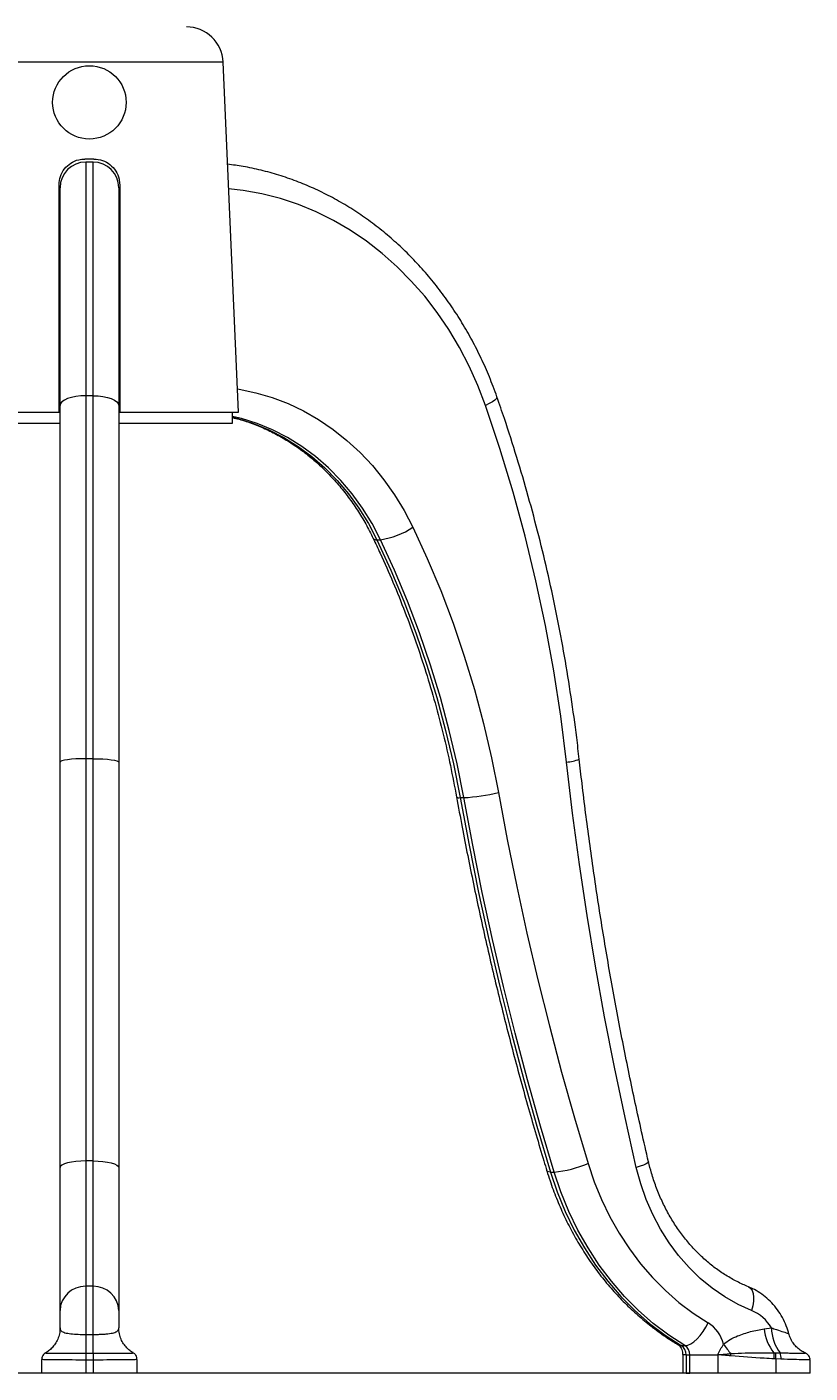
# Model space of a CAD drawing. Header units: millimetres. Extents: x 487 to 5104, y 208 to 5206.
# Tile 8 of 24: x 1480 to 1907, y 1991 to 2725. Entities that reach past the tile are written whole.
import ezdxf

# ---------------------------------------------------------------- set-up
doc = ezdxf.new("R2010")
doc.units = ezdxf.units.MM
doc.styles.add('SLDTEXTSTYLE0', font='TXT', dxfattribs={"width": 0.75})
doc.dimstyles.new('SLDDIMSTYLE0', dxfattribs={"dimtxt": 3.5, "dimasz": 3.302, "dimexe": 0, "dimexo": 0.0625, "dimgap": 0.875, "dimtad": 1, "dimlfac": 0.5, "dimrnd": 1e-09, "dimzin": 12, "dimdsep": 46, "dimtxsty": 'SLDTEXTSTYLE0', "dimsah": 1, "dimcen": 0.09, "dimadec": 0, "dimazin": 3, "dimtfac": 1, "dimtofl": 0, "dimtmove": 0, "dimatfit": 3, "dimfxl": 0, "dimfrac": 2, "dimtolj": 1, "dimtzin": 12, "dimarcsym": 0})

# ---------------------------------------------------------------- blocks, each defined once
blk = doc.blocks.new('_D')
at = {"color": 7, "linetype": 'Continuous', "lineweight": 0}
for p, q in [((973.16, 3334.49), (490.89, 3334.49)), ((491.89, 3334.49), (491.89, 1991.29)), ((1855.41, 1991.29), (490.89, 1991.29))]:
    blk.add_line(p, q, dxfattribs=at)
for points in [[(491.89, 3334.49), (491.38, 3331.19), (492.39, 3331.19)], [(491.89, 1991.29), (492.39, 1994.59), (491.38, 1994.59)]]:
    blk.add_solid(points, dxfattribs=at)
at = {"color": 7, "linetype": 'Continuous', "lineweight": 0, "insert": (487.37, 2558.06), "char_height": 3.5, "attachment_point": 1, "rotation": 90, "style": 'SLDTEXTSTYLE0'}
blk.add_mtext('671,60', dxfattribs=at)

msp = doc.modelspace()

# ---------------------------------------------------------------- linework, layer by layer
at = {"color": 8, "linetype": 'Continuous', "lineweight": 15}
for p, q in [((1586.995, 2705.877), (1441.324, 2705.877)), ((1839.169, 2001.286), (1837.293, 2001.286))]:
    msp.add_line(p, q, dxfattribs=at)
at = {"color": 7, "linetype": 'Continuous', "lineweight": 15}
for p, q in [((1595.328, 2515.005), (1586.995, 2705.877)), ((1516.66, 2653.005), (1511.66, 2653.005)), ((1512.16, 2651.345), (1512.16, 2523.966)), ((1516.16, 2651.345), (1512.16, 2651.345)), ((1516.16, 2523.966), (1516.16, 2651.345)), ((1497.606, 2637.005), (1498.16, 2637.005)), ((1497.66, 2515.005), (1497.66, 2639.005)), ((1498.16, 2518.715), (1498.16, 2637.345)), ((1530.16, 2637.345), (1530.16, 2518.715)), ((1530.16, 2637.005), (1530.754, 2637.005)), ((1530.66, 2639.005), (1530.66, 2515.005)), ((1498.16, 2324.343), (1498.16, 2518.715)), ((1512.16, 2523.966), (1512.16, 2326.132)), ((1516.16, 2523.966), (1512.16, 2523.966)), ((1516.16, 2326.132), (1516.16, 2523.966)), ((1530.16, 2518.715), (1530.16, 2324.343)), ((1432.991, 2515.005), (1497.66, 2515.005)), ((1497.66, 2515.005), (1498.16, 2515.005)), ((1530.16, 2515.005), (1530.662, 2515.005)), ((1530.66, 2515.005), (1595.328, 2515.005)), ((1592.16, 2509.005), (1592.16, 2515.005)), ((1436.16, 2509.005), (1498.16, 2509.005)), ((1530.16, 2509.005), (1592.16, 2509.005)), ((1670.752, 2445.522), (1672.752, 2445.522)), ((1512.16, 2326.132), (1512.16, 2106.929)), ((1516.16, 2326.132), (1512.16, 2326.132)), ((1516.16, 2106.929), (1516.16, 2326.132)), ((1498.16, 2103.28), (1498.16, 2324.343)), ((1530.16, 2324.343), (1530.16, 2103.28)), ((1716.049, 2304.918), (1718.049, 2304.918)), ((1512.16, 2106.929), (1512.16, 2038.566)), ((1516.16, 2106.929), (1512.16, 2106.929)), ((1516.16, 2038.566), (1516.16, 2106.929)), ((1498.16, 2025.346), (1498.16, 2103.28)), ((1530.16, 2103.28), (1530.16, 2025.346)), ((1765.297, 2100.871), (1767.297, 2100.871)), ((1512.16, 2038.566), (1512.16, 2012.35)), ((1516.16, 2038.566), (1512.16, 2038.566)), ((1516.16, 2012.35), (1516.16, 2038.566)), ((1498.16, 2015.968), (1498.16, 2025.346)), ((1530.16, 2025.346), (1530.16, 2015.968)), ((1498.16, 2015.475), (1498.16, 2015.968)), ((1512.16, 2012.35), (1512.16, 2002.093)), ((1512.16, 2012.35), (1516.16, 2012.35)), ((1516.16, 2002.093), (1516.16, 2012.35)), ((1881.663, 2015.475), (1885.644, 2015.968)), ((1836.551, 2006.252), (1838.551, 2006.252)), ((1488.16, 1998.759), (1488.16, 1991.286)), ((1512.16, 2002.093), (1512.16, 1998.408)), ((1512.16, 2002.093), (1516.16, 2002.093)), ((1512.16, 1998.408), (1512.16, 1991.286)), ((1516.16, 1998.408), (1512.16, 1998.408)), ((1516.16, 2002.093), (1516.16, 1998.408)), ((1516.16, 1998.408), (1516.16, 1991.286)), ((1540.16, 1991.286), (1540.16, 1998.759)), ((1837.293, 2001.286), (1837.293, 1991.286)), ((1839.169, 2001.286), (1841.169, 2001.286)), ((1839.169, 2001.286), (1839.169, 1991.286)), ((1841.169, 2001.286), (1856.408, 2001.286)), ((1841.169, 1991.286), (1841.169, 2001.286)), ((1856.408, 2001.286), (1856.408, 1991.286)), ((1886.951, 2002.345), (1887.851, 2002.335)), ((1888.017, 1999.007), (1887.163, 1999.062)), ((1887.851, 2002.335), (1890.306, 2002.289)), ((1888.017, 1999.007), (1888.017, 1991.286)), ((1890.831, 1998.87), (1888.017, 1999.007)), ((1906.676, 1991.286), (1906.676, 1998.438)), ((1512.16, 1991.286), (1488.16, 1991.286)), ((1516.16, 1991.286), (1512.16, 1991.286)), ((1540.16, 1991.286), (1516.16, 1991.286)), ((1839.169, 1991.286), (1837.293, 1991.286)), ((1839.169, 1991.286), (1841.169, 1991.286)), ((1856.408, 1991.286), (1841.169, 1991.286)), ((1888.017, 1991.286), (1856.408, 1991.286)), ((1906.676, 1991.286), (1888.017, 1991.286))]:
    msp.add_line(p, q, dxfattribs=at)
at = {"color": 8, "linetype": 'Continuous', "lineweight": 15, "flags": 128}
for points in [[(1729.932, 2518.715), (1725.787, 2529.556), (1721.064, 2540.078), (1715.782, 2550.239), (1709.962, 2560), (1703.625, 2569.322), (1696.797, 2578.17), (1689.504, 2586.508), (1681.774, 2594.305), (1673.639, 2601.529), (1665.128, 2608.154), (1656.277, 2614.152), (1647.118, 2619.501), (1637.689, 2624.179), (1628.025, 2628.169), (1618.164, 2631.456), (1608.145, 2634.025), (1598.006, 2635.867), (1590.011, 2636.797)], [(1594.775, 2527.668), (1595.776, 2527.508), (1604.784, 2525.643), (1613.655, 2523.046), (1622.345, 2519.73), (1630.809, 2515.711), (1639.005, 2511.009), (1646.891, 2505.648), (1654.429, 2499.655), (1661.58, 2493.061), (1668.309, 2485.897), (1674.58, 2478.201), (1680.364, 2470.011), (1685.63, 2461.369), (1690.353, 2452.317)], [(1736.144, 2523.346), (1736.166, 2523.081), (1735.829, 2522.428), (1734.996, 2521.633), (1733.7, 2520.725), (1731.99, 2519.739), (1729.932, 2518.715)], [(1672.752, 2445.522), (1668.148, 2454.296), (1662.981, 2462.641), (1657.28, 2470.508), (1651.078, 2477.853), (1644.411, 2484.633), (1637.318, 2490.808), (1629.839, 2496.344), (1622.017, 2501.209), (1613.898, 2505.373), (1605.529, 2508.814), (1596.957, 2511.51), (1592.16, 2512.674)], [(1592.16, 2512.219), (1594.958, 2511.51), (1603.529, 2508.814), (1611.898, 2505.373), (1620.017, 2501.209), (1627.839, 2496.344), (1635.318, 2490.808), (1642.411, 2484.633), (1649.078, 2477.853), (1655.28, 2470.508), (1660.981, 2462.641), (1666.148, 2454.296), (1670.752, 2445.522)], [(1818.683, 2106.468), (1818.672, 2106.314), (1818.278, 2105.86), (1817.374, 2105.307), (1815.997, 2104.676), (1814.2, 2103.992), (1812.051, 2103.28)], [(1765.297, 2100.871), (1764.151, 2100.96), (1763.489, 2101.225), (1763.342, 2101.436)], [(1873.107, 2038.331), (1873.152, 2038.312), (1874.238, 2037.56), (1875.079, 2036.338), (1875.644, 2034.694), (1875.91, 2032.691), (1875.867, 2030.405), (1875.516, 2027.925), (1874.873, 2025.346)], [(1836.551, 2006.252), (1835.293, 2006.491), (1834.941, 2006.669)]]:
    msp.add_lwpolyline(points, dxfattribs=at)
at = {"color": 7, "linetype": 'Continuous', "lineweight": 15, "flags": 128}
for points in [[(1512.16, 2523.966), (1509.428, 2523.866), (1506.802, 2523.567), (1504.382, 2523.081), (1502.26, 2522.428), (1500.519, 2521.633), (1499.225, 2520.725), (1498.429, 2519.739), (1498.16, 2518.715)], [(1516.16, 2523.966), (1518.891, 2523.866), (1521.517, 2523.567), (1523.938, 2523.081), (1526.059, 2522.428), (1527.8, 2521.633), (1529.094, 2520.725), (1529.891, 2519.739), (1530.16, 2518.715)], [(1774.052, 2324.343), (1770.918, 2349.266), (1767.094, 2374.061), (1762.585, 2398.702), (1757.393, 2423.163), (1751.526, 2447.42), (1744.989, 2471.447), (1737.788, 2495.22), (1729.932, 2518.715)], [(1690.353, 2452.317), (1698.208, 2435.225), (1705.5, 2417.804), (1712.22, 2400.079), (1718.357, 2382.074), (1723.903, 2363.815), (1728.849, 2345.328), (1733.19, 2326.64), (1736.918, 2307.775)], [(1670.752, 2445.522), (1678.393, 2428.896), (1685.487, 2411.95), (1692.023, 2394.707), (1697.993, 2377.193), (1703.388, 2359.431), (1708.2, 2341.448), (1712.422, 2323.268), (1716.049, 2304.918)], [(1718.049, 2304.918), (1714.422, 2323.268), (1710.2, 2341.448), (1705.388, 2359.431), (1699.993, 2377.193), (1694.023, 2394.707), (1687.487, 2411.95), (1680.393, 2428.896), (1672.752, 2445.522)], [(1512.16, 2326.132), (1509.428, 2326.098), (1506.802, 2325.996), (1504.382, 2325.83), (1502.26, 2325.608), (1500.519, 2325.337), (1499.225, 2325.027), (1498.429, 2324.692), (1498.16, 2324.343)], [(1516.16, 2326.132), (1518.891, 2326.098), (1521.517, 2325.996), (1523.938, 2325.83), (1526.059, 2325.608), (1527.8, 2325.337), (1529.094, 2325.027), (1529.891, 2324.692), (1530.16, 2324.343)], [(1812.051, 2103.28), (1805.886, 2130.56), (1800.123, 2157.956), (1794.763, 2185.461), (1789.807, 2213.067), (1785.256, 2240.767), (1781.113, 2268.551), (1777.378, 2296.412), (1774.052, 2324.343)], [(1716.049, 2304.918), (1720.919, 2279.024), (1726.159, 2253.228), (1731.768, 2227.535), (1737.746, 2201.952), (1744.089, 2176.488), (1750.796, 2151.148), (1757.866, 2125.94), (1765.297, 2100.871)], [(1767.297, 2100.871), (1759.866, 2125.94), (1752.796, 2151.148), (1746.089, 2176.488), (1739.746, 2201.952), (1733.768, 2227.535), (1728.159, 2253.228), (1722.919, 2279.024), (1718.049, 2304.918)], [(1736.918, 2307.775), (1741.745, 2282.108), (1746.94, 2256.537), (1752.5, 2231.069), (1758.425, 2205.711), (1764.712, 2180.469), (1771.361, 2155.351), (1778.369, 2130.364), (1785.735, 2105.514)], [(1512.16, 2106.929), (1509.428, 2106.859), (1506.802, 2106.651), (1504.382, 2106.314), (1502.26, 2105.86), (1500.519, 2105.307), (1499.225, 2104.676), (1498.429, 2103.992), (1498.16, 2103.28)], [(1516.16, 2106.929), (1518.891, 2106.859), (1521.517, 2106.651), (1523.938, 2106.314), (1526.059, 2105.86), (1527.8, 2105.307), (1529.094, 2104.676), (1529.891, 2103.992), (1530.16, 2103.28)], [(1765.297, 2100.871), (1768.975, 2089.999), (1773.29, 2079.444), (1778.222, 2069.255), (1783.748, 2059.481), (1789.842, 2050.169), (1796.475, 2041.361), (1803.616, 2033.099), (1811.231, 2025.423), (1819.284, 2018.368), (1827.737, 2011.968), (1836.551, 2006.252)], [(1838.551, 2006.252), (1829.737, 2011.968), (1821.284, 2018.368), (1813.231, 2025.423), (1805.616, 2033.099), (1798.475, 2041.361), (1791.842, 2050.169), (1785.748, 2059.481), (1780.222, 2069.255), (1775.29, 2079.444), (1770.975, 2089.999), (1767.297, 2100.871)], [(1785.735, 2105.514), (1789.11, 2095.537), (1793.07, 2085.851), (1797.596, 2076.502), (1802.667, 2067.533), (1808.259, 2058.987), (1814.346, 2050.904), (1820.898, 2043.323), (1827.886, 2036.279), (1835.276, 2029.805), (1843.033, 2023.932), (1851.121, 2018.687)], [(1874.873, 2025.346), (1867.438, 2028.734), (1860.265, 2032.805), (1853.401, 2037.532), (1846.891, 2042.885), (1840.776, 2048.829), (1835.099, 2055.324), (1829.894, 2062.329), (1825.198, 2069.796), (1821.04, 2077.678), (1817.448, 2085.922), (1814.445, 2094.475), (1812.051, 2103.28)], [(1838.551, 2006.252), (1840.024, 2006.491), (1841.654, 2007.199), (1843.379, 2008.348), (1845.132, 2009.895), (1846.847, 2011.779), (1848.457, 2013.929), (1849.9, 2016.262), (1851.121, 2018.687)]]:
    msp.add_lwpolyline(points, dxfattribs=at)
at = {"color": 7, "linetype": 'Continuous', "lineweight": 15}
msp.add_circle((1514.16, 2683.877), 20, dxfattribs=at)
for centre, radius, start, end in [((1567.014, 2705.005), 20, 2.5, 90), ((1512.16, 2637.345), 14, 90, 180), ((1516.16, 2637.345), 14, 0, 90), ((1667.024, 2486.553), 41.428, 277.946308, 304.269921), ((1712.443, 2405.664), 100.902, 273.184876, 284.037794), ((1761.646, 2162.245), 61.634, 275.260547, 293.006968), ((1511.78, 2024.945), 13.627, 88.405786, 178.311762), ((1516.539, 2024.945), 13.627, 1.688212, 91.59424), ((1866.107, 2004.402), 22.704, 30.62581, 67.289504), ((1840.946, 2002.459), 19.154, 13.885658, 57.91095), ((1907.058, 2018.072), 25.528, 185.839579, 218.032042), ((1909.049, 2016.311), 23.407, 180.838543, 216.800914), ((1833.429, 2001.434), 5.741, 358.526501, 57.058413), ((1835.429, 2001.434), 5.742, 358.527219, 57.057696), ((1892.025, 2028.625), 38.993, 213.583286, 223.248949), ((1846.607, 2002.441), 17.024, 353.865155, 358.208045), ((1875.578, 1999.961), 11.62, 355.561161, 11.835781), ((1876.759, 2000.115), 11.313, 354.379872, 11.321708), ((1883.403, 1999.48), 7.453, 355.300991, 22.143003)]:
    msp.add_arc(centre, radius, start, end, dxfattribs=at)
at = {"color": 8, "linetype": 'Continuous', "lineweight": 15}
for centre, radius, start, end in [((1670.295, 2447.416), 1.948, 216.878744, 283.56342), ((1773.303, 2343.842), 19.514, 272.201368, 293.122383), ((1715.46, 2306.99), 2.154, 232.248555, 285.868478)]:
    msp.add_arc(centre, radius, start, end, dxfattribs=at)
at = {"color": 7, "linetype": 'Continuous', "lineweight": 15}
for points, knots in [([(1497.66, 2639.005), (1497.809, 2640.549), (1498.107, 2643.638), (1500.438, 2647.782), (1503.899, 2650.962), (1507.862, 2652.737), (1510.55, 2652.926), (1511.66, 2653.005)], [0, 0, 0, 0, 0.2102516, 0.420431, 0.6327815, 0.8484137, 1, 1, 1, 1]), ([(1516.66, 2653.005), (1518.23, 2652.85), (1521.369, 2652.542), (1525.554, 2650.143), (1528.727, 2646.603), (1530.419, 2642.651), (1530.591, 2640.04), (1530.66, 2639.005)], [0, 0, 0, 0, 0.21397231, 0.42787351, 0.64343022, 0.85856721, 1, 1, 1, 1]), ([(1736.144, 2523.345), (1735.463, 2525.238), (1733.52, 2530.642), (1729.916, 2539.363), (1725.186, 2549.392), (1719.966, 2559.103), (1714.28, 2568.466), (1708.143, 2577.452), (1701.576, 2586.033), (1694.599, 2594.181), (1687.234, 2601.87), (1679.505, 2609.076), (1671.435, 2615.776), (1663.051, 2621.95), (1654.38, 2627.578), (1645.448, 2632.642), (1636.286, 2637.128), (1626.921, 2641.02), (1617.384, 2644.312), (1607.703, 2646.975), (1598.379, 2648.98), (1592.255, 2649.788), (1589.427, 2650.161)], [0, 0, 0, 0, 0.0279395, 0.0797276, 0.1315169, 0.1832939, 0.2350556, 0.2867983, 0.3385182, 0.3902109, 0.4418722, 0.4934979, 0.5450838, 0.596626, 0.6481217, 0.6995688, 0.7509658, 0.8023132, 0.8536123, 0.9048666, 0.9560807, 1, 1, 1, 1]), ([(1780.966, 2325.895), (1780.511, 2329.83), (1779.197, 2341.199), (1776.607, 2359.934), (1773.021, 2382.052), (1768.889, 2404.045), (1764.224, 2425.895), (1759.026, 2447.586), (1753.303, 2469.101), (1747.049, 2490.419), (1741.28, 2508.486), (1737.508, 2519.399), (1736.144, 2523.345)], [0, 0, 0, 0, 0.0581964, 0.1681406, 0.2780876, 0.3880341, 0.4979798, 0.6079246, 0.7178683, 0.8278106, 0.9377513, 1, 1, 1, 1]), ([(1592.16, 2512.038), (1593.35, 2511.761), (1597.109, 2510.887), (1603.313, 2508.757), (1610.729, 2505.69), (1617.939, 2502.002), (1624.918, 2497.757), (1631.631, 2492.963), (1638.048, 2487.646), (1644.14, 2481.83), (1649.879, 2475.544), (1655.241, 2468.817), (1660.192, 2461.673), (1664.749, 2454.175), (1667.407, 2448.891), (1668.735, 2446.251)], [0, 0, 0, 0, 0.0375704, 0.1185939, 0.199479, 0.2802054, 0.3607625, 0.4411494, 0.5213725, 0.6014438, 0.681378, 0.761192, 0.840903, 0.9205271, 1, 1, 1, 1]), ([(1668.735, 2446.251), (1670.016, 2443.551), (1673.757, 2435.666), (1679.594, 2422.369), (1686.076, 2406.283), (1692.056, 2389.937), (1697.533, 2373.355), (1702.501, 2356.559), (1706.941, 2339.566), (1710.879, 2322.482), (1713.059, 2310.995), (1714.141, 2305.288)], [0, 0, 0, 0, 0.0612386, 0.1787864, 0.2963338, 0.4138734, 0.531406, 0.6489324, 0.7664536, 0.8839701, 1, 1, 1, 1]), ([(1818.683, 2106.467), (1817.423, 2111.922), (1813.763, 2127.771), (1808.105, 2154.136), (1801.887, 2185.601), (1796.21, 2217.204), (1791.065, 2248.928), (1786.464, 2280.763), (1783.18, 2306.436), (1781.466, 2321.499), (1780.966, 2325.895)], [0, 0, 0, 0, 0.07565328, 0.21980837, 0.36396494, 0.50812096, 0.65227639, 0.7964312, 0.94058568, 1, 1, 1, 1]), ([(1714.141, 2305.288), (1715.145, 2299.813), (1718.052, 2283.966), (1723.272, 2257.849), (1729.972, 2226.995), (1737.21, 2196.302), (1744.974, 2165.781), (1753.12, 2135.977), (1759.358, 2114.571), (1762.788, 2103.263), (1763.342, 2101.437)], [0, 0, 0, 0, 0.0792804, 0.2294818, 0.3796849, 0.5298876, 0.6800896, 0.830291, 0.9725845, 1, 1, 1, 1]), ([(1873.099, 2038.334), (1872.075, 2038.762), (1868.945, 2040.07), (1863.837, 2042.688), (1857.89, 2046.388), (1852.213, 2050.637), (1846.841, 2055.398), (1841.806, 2060.643), (1837.139, 2066.337), (1832.867, 2072.446), (1829.019, 2078.932), (1825.615, 2085.755), (1822.687, 2092.876), (1820.36, 2099.794), (1819.204, 2104.395), (1818.683, 2106.467)], [0, 0, 0, 0, 0.0400378, 0.1223624, 0.2044888, 0.2863329, 0.3679115, 0.4492511, 0.5303835, 0.6113421, 0.6921581, 0.7728606, 0.8534736, 0.9340162, 1, 1, 1, 1]), ([(1763.342, 2101.437), (1763.898, 2099.667), (1765.48, 2094.634), (1768.495, 2086.509), (1772.536, 2077.172), (1777.079, 2068.136), (1782.098, 2059.431), (1787.576, 2051.093), (1793.492, 2043.153), (1799.825, 2035.641), (1806.55, 2028.586), (1813.64, 2022.012), (1821.074, 2015.956), (1828.188, 2010.838), (1832.905, 2007.926), (1834.943, 2006.668)], [0, 0, 0, 0, 0.0441601, 0.1256247, 0.2070938, 0.288542, 0.3699627, 0.4513484, 0.5326905, 0.6139794, 0.6952059, 0.7763599, 0.8574323, 0.9384154, 1, 1, 1, 1]), ([(1895.136, 2012.631), (1894.952, 2013.302), (1894.324, 2015.592), (1892.8, 2019.343), (1890.427, 2023.735), (1887.533, 2027.755), (1884.191, 2031.338), (1880.449, 2034.405), (1876.723, 2036.745), (1874.186, 2037.857), (1873.099, 2038.334)], [0, 0, 0, 0, 0.0581656, 0.1987012, 0.3393393, 0.4796792, 0.6194778, 0.7584955, 0.8965319, 1, 1, 1, 1]), ([(1498.091, 2015.714), (1498.096, 2015.214), (1498.111, 2013.716), (1497.519, 2011.227), (1496.382, 2008.47), (1494.796, 2006.081), (1492.987, 2004.192), (1491.435, 2002.954), (1490.514, 2002.459), (1490.261, 2002.324)], [0, 0, 0, 0, 0.0912729, 0.2737497, 0.4613367, 0.6345228, 0.7952945, 0.9438805, 1, 1, 1, 1]), ([(1498.16, 2015.968), (1498.189, 2015.642), (1498.267, 2014.762), (1499.361, 2013.692), (1502.089, 2012.926), (1505.862, 2012.513), (1509.432, 2012.365), (1511.554, 2012.353), (1512.16, 2012.35)], [0, 0, 0, 0, 0.13397127, 0.36099726, 0.55930922, 0.74552502, 0.92738687, 1, 1, 1, 1]), ([(1516.16, 2012.35), (1516.462, 2012.351), (1517.068, 2012.353), (1518.416, 2012.371), (1520.204, 2012.421), (1522.32, 2012.537), (1524.279, 2012.712), (1526.021, 2012.955), (1527.502, 2013.281), (1528.703, 2013.717), (1529.559, 2014.286), (1529.972, 2014.898), (1530.138, 2015.472), (1530.152, 2015.803), (1530.16, 2015.968)], [0, 0, 0, 0, 0.0361364, 0.072453, 0.162059, 0.2545047, 0.3462831, 0.4408905, 0.5386919, 0.6393325, 0.7514922, 0.8663514, 0.9330566, 1, 1, 1, 1]), ([(1537.916, 2002.413), (1537.67, 2002.546), (1536.677, 2003.081), (1535.02, 2004.466), (1533.137, 2006.57), (1531.614, 2009.104), (1530.591, 2011.971), (1530.124, 2014.317), (1530.197, 2015.67), (1530.213, 2015.967)], [0, 0, 0, 0, 0.0544257, 0.2194475, 0.3932244, 0.5720536, 0.7532478, 0.9457897, 1, 1, 1, 1]), ([(1859.54, 2007.056), (1860.729, 2007.944), (1863.141, 2009.743), (1868.135, 2011.978), (1874.31, 2014.018), (1879.204, 2014.988), (1881.663, 2015.475)], [0, 0, 0, 0, 0.18044885, 0.36595309, 0.68140637, 1, 1, 1, 1]), ([(1904.044, 2002.253), (1903.288, 2002.615), (1901.693, 2003.381), (1899.605, 2005.085), (1897.713, 2007.169), (1896.247, 2009.623), (1895.387, 2011.499), (1895.197, 2012.55), (1895.183, 2012.629)], [0, 0, 0, 0, 0.1777295, 0.3756087, 0.5685763, 0.7730208, 0.9829441, 1, 1, 1, 1]), ([(1834.943, 2006.668), (1835.011, 2006.624), (1835.244, 2006.476), (1835.767, 2006.007), (1836.478, 2004.971), (1837.052, 2003.527), (1837.277, 2002.198), (1837.29, 2001.451), (1837.293, 2001.286)], [0, 0, 0, 0, 0.0966094, 0.3261711, 0.5325061, 0.7417288, 0.9429655, 1, 1, 1, 1]), ([(1856.408, 2001.286), (1856.415, 2001.299), (1856.675, 2001.801), (1857.189, 2002.794), (1858.204, 2004.738), (1859.007, 2006.131), (1859.54, 2007.056)], [0, 0, 0, 0, 0.00617194, 0.25629158, 0.50622046, 1, 1, 1, 1]), ([(1490.285, 2002.296), (1490.283, 2002.295), (1490.078, 2002.205), (1489.443, 2001.753), (1488.692, 2000.859), (1488.19, 1999.763), (1488.219, 1999.028), (1488.229, 1998.764)], [0, 0, 0, 0, 0.0025647, 0.2275907, 0.5094609, 0.8239473, 1, 1, 1, 1]), ([(1540.088, 1998.781), (1540.084, 1999.146), (1540.077, 1999.928), (1539.552, 2000.952), (1538.883, 2001.732), (1538.272, 2002.18), (1537.98, 2002.318), (1537.886, 2002.363)], [0, 0, 0, 0, 0.2313182, 0.4950705, 0.7163596, 0.9083927, 1, 1, 1, 1]), ([(1856.408, 2001.286), (1856.428, 2001.288), (1856.728, 2001.309), (1857.755, 2001.384), (1860.155, 2001.577), (1862.247, 2001.777), (1863.623, 2001.908)], [0, 0, 0, 0, 0.007866, 0.1239483, 0.4240041, 1, 1, 1, 1]), ([(1863.534, 2000.621), (1862.2, 2000.762), (1860.089, 2000.985), (1857.778, 2001.18), (1856.755, 2001.26), (1856.493, 2001.28), (1856.427, 2001.285), (1856.408, 2001.286)], [0, 0, 0, 0, 0.56211016, 0.88994025, 0.97189921, 0.99239023, 1, 1, 1, 1]), ([(1887.163, 1999.062), (1885.339, 1999.16), (1877.457, 1999.582), (1869.585, 2000.17), (1863.534, 2000.621)], [0, 0, 0, 0, 0.2313811, 1, 1, 1, 1]), ([(1863.623, 2001.908), (1866.179, 2002.04), (1873.95, 2002.442), (1881.73, 2002.384), (1886.951, 2002.345)], [0, 0, 0, 0, 0.32899923, 1, 1, 1, 1]), ([(1906.622, 1998.415), (1906.638, 1998.546), (1906.712, 1999.142), (1906.366, 2000.099), (1905.747, 2001.071), (1905.03, 2001.701), (1904.436, 2002.054), (1904.099, 2002.165), (1904.002, 2002.197)], [0, 0, 0, 0, 0.0800201, 0.3619164, 0.5870536, 0.7766499, 0.9358619, 1, 1, 1, 1])]:
    msp.add_open_spline(points, degree=3, knots=knots, dxfattribs=at)
at = {"color": 8, "linetype": 'Continuous', "lineweight": 15}
for points, knots in [([(1885.644, 2015.968), (1886.556, 2015.642), (1889.014, 2014.761), (1892.317, 2013.697), (1894.752, 2012.945), (1894.973, 2012.712), (1895.072, 2012.608)], [0, 0, 0, 0, 0.1865635, 0.502711, 0.7788709, 1, 1, 1, 1]), ([(1512.16, 1998.408), (1511.67, 1998.408), (1508.494, 1998.409), (1502.668, 1998.42), (1495.716, 1998.457), (1490.758, 1998.532), (1488.208, 1998.614), (1488.428, 1998.724), (1488.499, 1998.759)], [0, 0, 0, 0, 0.0391804, 0.2538986, 0.4686175, 0.6833289, 0.8980057, 1, 1, 1, 1]), ([(1490.3, 2002.262), (1490.268, 2002.256), (1490.147, 2002.234), (1490.674, 2002.205), (1491.859, 2002.174), (1494.253, 2002.142), (1498.594, 2002.114), (1505.125, 2002.096), (1509.879, 2002.094), (1512.16, 2002.093)], [0, 0, 0, 0, 0.0430388, 0.160815, 0.2699708, 0.3825117, 0.5960326, 0.806213, 1, 1, 1, 1]), ([(1516.16, 2002.093), (1517.501, 2002.094), (1520.232, 2002.094), (1525.219, 2002.102), (1530.711, 2002.118), (1535.408, 2002.154), (1537.992, 2002.2), (1537.883, 2002.246), (1537.839, 2002.265)], [0, 0, 0, 0, 0.1137497, 0.2316195, 0.4386866, 0.6465081, 0.8560201, 1, 1, 1, 1]), ([(1539.82, 1998.759), (1539.891, 1998.724), (1540.111, 1998.614), (1537.562, 1998.532), (1532.603, 1998.457), (1525.651, 1998.42), (1519.825, 1998.409), (1516.65, 1998.408), (1516.16, 1998.408)], [0, 0, 0, 0, 0.1019943, 0.316671, 0.5313826, 0.7461011, 0.9608196, 1, 1, 1, 1]), ([(1890.306, 2002.289), (1891.518, 2002.274), (1893.98, 2002.243), (1897.147, 2002.205), (1899.853, 2002.174), (1902.525, 2002.142), (1904.309, 2002.119), (1904.041, 2002.112), (1903.971, 2002.11)], [0, 0, 0, 0, 0.15375316, 0.31237391, 0.45938587, 0.61095685, 0.89852807, 1, 1, 1, 1]), ([(1906.359, 1998.438), (1906.38, 1998.445), (1906.433, 1998.464), (1903.451, 1998.531), (1898.188, 1998.639), (1893.283, 1998.793), (1890.831, 1998.87)], [0, 0, 0, 0, 0.1736102, 0.4491117, 0.7245679, 1, 1, 1, 1])]:
    msp.add_open_spline(points, degree=3, knots=knots, dxfattribs=at)

# ---------------------------------------------------------------- dimensions: what is measured, and where the dimension line sits
at = {"color": 7, "linetype": 'Continuous', "lineweight": 0}
dim = msp.add_linear_dim(base=(491.885, 1991.286), p1=(974.16, 3334.492), p2=(1856.408, 1991.286), angle=90, dimstyle='SLDDIMSTYLE0', dxfattribs=at)
dim.commit()
dim.dimension.update_dxf_attribs({"geometry": '_D', "text_midpoint": (491.885, 2565.174), "dimtype": 160})

doc.saveas('drawing.dxf')
